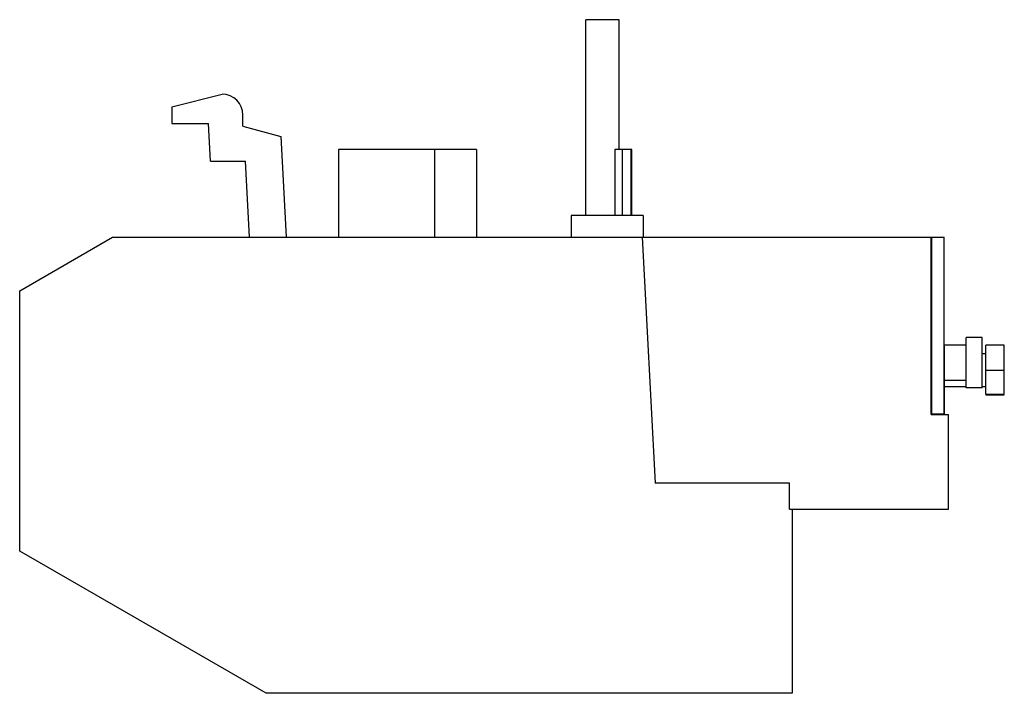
# Model space of a CAD drawing. Header units: millimetres. Extents: x 17 to 135, y 65 to 145.
import ezdxf

# ---------------------------------------------------------------- set-up
doc = ezdxf.new("R2010")
doc.units = ezdxf.units.MM
doc.header["$LTSCALE"] = 13.651356
doc.layers.add('00_COMPONENTS_1', color=7, linetype='CONTINUOUS')

msp = doc.modelspace()

# ---------------------------------------------------------------- linework, layer by layer
at = {"layer": '00_COMPONENTS_1', "color": 7, "linetype": 'Continuous'}
for p, q in [((84.91, 121.82), (84.91, 145.22)), ((88.91, 145.22), (84.91, 145.22)), ((88.91, 129.72), (88.91, 145.22)), ((35.44, 134.82), (41.44, 136.32)), ((35.44, 134.82), (35.46, 132.82)), ((43.94, 132.48), (43.94, 133.82)), ((35.46, 132.82), (39.84, 132.82)), ((40.07, 128.32), (39.84, 132.82)), ((43.94, 132.48), (48.47, 131.26)), ((48.47, 131.26), (49.1, 119.22)), ((55.35, 129.72), (55.35, 119.22)), ((71.83, 129.72), (55.35, 129.72)), ((66.84, 129.72), (66.84, 119.22)), ((71.83, 129.72), (71.83, 119.22)), ((88.39, 129.72), (88.39, 121.82)), ((90.4, 129.72), (88.39, 129.72)), ((89.31, 121.82), (89.31, 129.72)), ((90.33, 121.82), (90.33, 129.72)), ((90.4, 121.82), (90.4, 129.72)), ((40.07, 128.32), (44.24, 128.32)), ((44.72, 119.22), (44.24, 128.32)), ((83.14, 121.82), (83.14, 119.22)), ((91.77, 121.82), (83.14, 121.82)), ((91.77, 121.82), (91.77, 119.22)), ((17.26, 112.81), (28.35, 119.22)), ((28.35, 119.22), (127.75, 119.22)), ((91.65, 119.22), (93.19, 89.82)), ((126.19, 98.02), (126.19, 119.22)), ((126.25, 98.1), (126.25, 119.22)), ((127.75, 98.1), (127.75, 119.22)), ((17.26, 81.72), (17.26, 112.81)), ((126.25, 108.22), (126.19, 108.22)), ((132.27, 107.22), (130.37, 107.22)), ((130.37, 101.22), (130.37, 107.22)), ((132.27, 101.22), (132.27, 107.22)), ((126.25, 106.32), (126.19, 106.32)), ((126.25, 106.22), (126.19, 106.22)), ((130.37, 106.32), (127.75, 106.32)), ((127.79, 106.22), (127.75, 106.22)), ((127.79, 98.02), (127.79, 106.22)), ((134.92, 106.32), (132.72, 106.32)), ((132.72, 100.41), (132.72, 106.32)), ((134.92, 100.41), (134.92, 106.32)), ((132.27, 105.31), (132.72, 105.31)), ((132.72, 103.32), (134.92, 103.32)), ((130.37, 102.12), (127.79, 102.12)), ((130.37, 101.33), (127.79, 101.33)), ((132.27, 101.22), (130.37, 101.22)), ((132.72, 101.33), (132.27, 101.33)), ((126.25, 100.27), (126.19, 100.27)), ((127.79, 100.27), (127.75, 100.27)), ((134.92, 100.41), (132.72, 100.41)), ((132.72, 100.4), (134.92, 100.4)), ((126.19, 98.02), (128.25, 98.02)), ((126.25, 98.1), (127.75, 98.1)), ((128.25, 86.72), (128.25, 98.02)), ((109.25, 89.82), (93.19, 89.82)), ((109.25, 86.72), (109.25, 89.82)), ((109.25, 86.72), (128.25, 86.72)), ((109.56, 86.72), (109.56, 64.72)), ((46.71, 64.72), (17.26, 81.72)), ((109.56, 64.72), (46.71, 64.72))]:
    msp.add_line(p, q, dxfattribs=at)
msp.add_arc((41.44, 133.82), 2.5, 0, 89.9996, dxfattribs=at)

doc.saveas('drawing.dxf')
